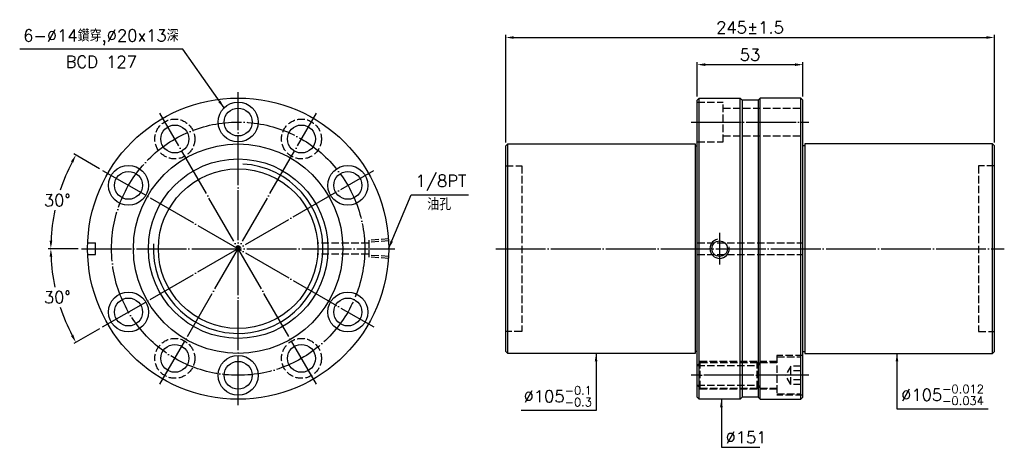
# Model space of a CAD drawing. Header units: millimetres. Extents: x 1550 to 2043, y -1965 to -1751.
import ezdxf

# ---------------------------------------------------------------- set-up
doc = ezdxf.new("R2010")
doc.units = ezdxf.units.MM
doc.header["$LTSCALE"] = 1.25
doc.linetypes.add('CENTER', pattern=[22, 20, -1, 0, -1])
doc.linetypes.add('DASHED', pattern=[4, 3, -1])
for name, color, linetype in [('DDVIEW', 7, 'Continuous'), ('NT', 7, 'Continuous'), ('NT-DIM', 2, 'Continuous')]:
    doc.layers.add(name, color=color, linetype=linetype)
doc.styles.get("Standard").update_dxf_attribs({"font": 'simplex.shx', "bigfont": 'chineset.shx'})
doc.dimstyles.new('ISO-25', dxfattribs={"dimscale": 2, "dimtxt": 3, "dimasz": 2, "dimexe": 0.646, "dimexo": 0.862, "dimgap": 1, "dimtad": 1, "dimdec": 3, "dimdsep": 46, "dimtxsty": 'Standard', "dimcen": 1.5, "dimclrd": 256, "dimclre": 256, "dimclrt": 256, "dimazin": 2, "dimtfac": 1, "dimtdec": 3, "dimtmove": 0, "dimatfit": 3, "dimfxl": 0, "dimtolj": 1, "dimlwd": -1, "dimlwe": -1, "dimarcsym": 0})

# ---------------------------------------------------------------- blocks, each defined once
blk = doc.blocks.new('*D13')
at = {"layer": 'Defpoints', "color": 0}
for p in [(1591.32, -1826.48), (1571.04, -1833.6), (1580.81, -1865.73), (1737.81, -1865.73), (1727.29, -1904.98)]:
    blk.add_point(p, dxfattribs=at)
at = {"layer": 'NT-DIM'}
for p, q in [((1589.83, -1825.62), (1576.84, -1818.12)), ((1579.08, -1865.73), (1564.08, -1865.73))]:
    blk.add_line(p, q, dxfattribs=at)
for start, end in [(152.44, 161.8), (168.1495, 177.56)]:
    blk.add_arc((1659.31, -1865.73), 93.93, start, end, dxfattribs=at)
for points in [[(1575.45, -1821.95), (1576.62, -1822.59), (1577.96, -1818.76)], [(1566.12, -1861.74), (1564.79, -1861.71), (1565.37, -1865.73)]]:
    blk.add_solid(points, dxfattribs=at)
at = {"layer": 'NT-DIM', "insert": (1568.57, -1841.42), "char_height": 6, "attachment_point": 5, "rotation": 1}
blk.add_mtext('\\A1;30°', dxfattribs=at)
blk = doc.blocks.new('*D14')
at = {"layer": 'Defpoints', "color": 0}
for p in [(1727.29, -1826.48), (1580.81, -1865.73), (1737.81, -1865.73), (1566.8, -1882.04), (1591.32, -1904.98)]:
    blk.add_point(p, dxfattribs=at)
at = {"layer": 'NT-DIM'}
for p, q in [((1579.08, -1865.73), (1564.08, -1865.73)), ((1589.83, -1905.84), (1576.84, -1913.34))]:
    blk.add_line(p, q, dxfattribs=at)
for start, end in [(182.44, 191.8765), (198.1666, 207.56)]:
    blk.add_arc((1659.31, -1865.73), 93.93, start, end, dxfattribs=at)
for points in [[(1564.79, -1869.74), (1566.12, -1869.71), (1565.37, -1865.73)], [(1576.62, -1908.87), (1575.45, -1909.51), (1577.96, -1912.69)]]:
    blk.add_solid(points, dxfattribs=at)
at = {"layer": 'NT-DIM', "insert": (1568.57, -1890.04), "char_height": 6, "attachment_point": 5, "rotation": 1}
blk.add_mtext('\\A1;30°', dxfattribs=at)
blk = doc.blocks.new('*D15')
at = {"layer": 'Defpoints', "color": 0}
for p in [(1942.49, -1773.46), (1889.49, -1791.23), (1942.49, -1791.23)]:
    blk.add_point(p, dxfattribs=at)
at = {"layer": 'NT-DIM'}
for p, q in [((1889.49, -1789.5), (1889.49, -1772.17)), ((1942.49, -1789.5), (1942.49, -1772.17)), ((1893.49, -1773.46), (1938.49, -1773.46))]:
    blk.add_line(p, q, dxfattribs=at)
for points in [[(1893.49, -1772.79), (1893.49, -1774.13), (1889.49, -1773.46)], [(1938.49, -1772.79), (1938.49, -1774.13), (1942.49, -1773.46)]]:
    blk.add_solid(points, dxfattribs=at)
at = {"layer": 'NT-DIM', "insert": (1915.99, -1768.46), "char_height": 6, "attachment_point": 5}
blk.add_mtext('\\A1;53', dxfattribs=at)
blk = doc.blocks.new('*D16')
at = {"layer": 'Defpoints', "color": 0}
for p in [(2038.49, -1759.85), (1793.49, -1814.23), (2038.49, -1814.23)]:
    blk.add_point(p, dxfattribs=at)
at = {"layer": 'NT-DIM'}
for p, q in [((1793.49, -1812.5), (1793.49, -1758.56)), ((1797.49, -1759.85), (2034.49, -1759.85)), ((2038.49, -1812.5), (2038.49, -1758.56))]:
    blk.add_line(p, q, dxfattribs=at)
for points in [[(1797.49, -1759.19), (1797.49, -1760.52), (1793.49, -1759.85)], [(2034.49, -1759.19), (2034.49, -1760.52), (2038.49, -1759.85)]]:
    blk.add_solid(points, dxfattribs=at)
at = {"layer": 'NT-DIM', "insert": (1915.99, -1754.85), "char_height": 6, "attachment_point": 5}
blk.add_mtext('\\A1;245%%P1.5', dxfattribs=at)

msp = doc.modelspace()

# ---------------------------------------------------------------- linework, layer by layer
at = {"layer": 'DDVIEW', "color": 3, "linetype": 'CENTER'}
for p, q in [((1659.3058, -1944.2275), (1659.3058, -1787.2275)), ((1698.5558, -1933.7105), (1620.0558, -1797.7445)), ((1620.0558, -1933.7105), (1698.5558, -1797.7445)), ((1591.3228, -1904.9775), (1727.2888, -1826.4775)), ((1591.3228, -1826.4775), (1727.2888, -1904.9775)), ((1580.8058, -1865.7275), (1737.8058, -1865.7275))]:
    msp.add_line(p, q, dxfattribs=at)
at = {"layer": 'DDVIEW', "color": 1, "linetype": 'DASHED'}
for p, q in [((1734.8058, -1860.8635), (1724.8058, -1861.4885)), ((1724.8058, -1862.9775), (1699.2112, -1862.9775)), ((1724.8058, -1861.4885), (1724.8058, -1869.9665)), ((1734.8058, -1861.8363), (1724.8058, -1862.4613)), ((1724.8058, -1868.4775), (1699.2112, -1868.4775)), ((1734.8058, -1869.6187), (1724.8058, -1868.9937)), ((1734.8058, -1870.5915), (1724.8058, -1869.9665))]:
    msp.add_line(p, q, dxfattribs=at)
at = {"layer": 'DDVIEW'}
for p, q in [((1583.8654, -1862.7275), (1587.8058, -1862.7275)), ((1587.8058, -1868.7275), (1587.8058, -1862.7275)), ((1583.8654, -1868.7275), (1587.8058, -1868.7275))]:
    msp.add_line(p, q, dxfattribs=at)
for centre, radius in [((1659.3058, -1865.7275), 75.5), ((1659.3058, -1802.2275), 10), ((1659.3058, -1802.2275), 7), ((1627.5558, -1810.7349), 7), ((1691.0558, -1810.7349), 7), ((1659.3058, -1865.7275), 52.5), ((1659.3058, -1865.7275), 45), ((1604.3132, -1833.9775), 10), ((1659.3058, -1865.7275), 40), ((1714.2984, -1833.9775), 10), ((1604.3132, -1833.9775), 7), ((1714.2984, -1833.9775), 7), ((1604.3132, -1897.4775), 10), ((1604.3132, -1897.4775), 7), ((1714.2984, -1897.4775), 10), ((1714.2984, -1897.4775), 7), ((1627.5558, -1920.7201), 7), ((1691.0558, -1920.7201), 7), ((1659.3058, -1929.2275), 10), ((1659.3058, -1929.2275), 7)]:
    msp.add_circle(centre, radius, dxfattribs=at)
at = {"layer": 'DDVIEW', "color": 1, "linetype": 'DASHED'}
for centre in [(1627.5558, -1810.7349), (1691.0558, -1810.7349), (1627.5558, -1920.7201), (1691.0558, -1920.7201)]:
    msp.add_circle(centre, 10, dxfattribs=at)
at = {"layer": 'DDVIEW', "color": 3, "linetype": 'CENTER'}
msp.add_circle((1659.3058, -1865.7275), 63.5, dxfattribs=at)
at = {"layer": 'DDVIEW', "color": 5}
msp.add_arc((1659.3058, -1865.7275), 42.5, 176.767095, 86.767095, dxfattribs=at)
at = {"layer": 'NT', "linetype": 'ByBlock'}
for p, q in [((1889.4881, -1791.2275), (1890.4881, -1790.2275)), ((1889.4881, -1940.2275), (1889.4881, -1791.2275)), ((1890.4881, -1790.2275), (1910.9881, -1790.2275)), ((1890.4881, -1941.2275), (1890.4881, -1790.2275)), ((1910.9881, -1790.2275), (1911.9881, -1791.2275)), ((1910.9881, -1941.2275), (1910.9881, -1790.2275)), ((1911.9881, -1791.2275), (1911.9881, -1940.2275)), ((1920.9881, -1790.2275), (1919.9881, -1791.2275)), ((1919.9881, -1791.2275), (1919.9881, -1940.2275)), ((1941.4881, -1790.2275), (1920.9881, -1790.2275)), ((1920.9881, -1941.2275), (1920.9881, -1790.2275)), ((1942.4881, -1791.2275), (1941.4881, -1790.2275)), ((1941.4881, -1941.2275), (1941.4881, -1790.2275)), ((1942.4881, -1940.2275), (1942.4881, -1791.2275)), ((1793.4881, -1814.2275), (1794.4881, -1813.2275)), ((1793.4881, -1917.2275), (1793.4881, -1814.2275)), ((1794.4881, -1813.2275), (1888.4881, -1813.2275)), ((1794.4881, -1918.2275), (1794.4881, -1813.2275)), ((1888.4881, -1813.2275), (1888.4881, -1918.2275)), ((1888.4881, -1814.2275), (1889.4881, -1814.2275)), ((1943.4881, -1814.2275), (1942.4881, -1814.2275)), ((2037.4881, -1813.2275), (1943.4881, -1813.2275)), ((1943.4881, -1813.2275), (1943.4881, -1918.2275)), ((2038.4881, -1814.2275), (2037.4881, -1813.2275)), ((2037.4881, -1918.2275), (2037.4881, -1813.2275)), ((2038.4881, -1917.2275), (2038.4881, -1814.2275)), ((1794.4881, -1918.2275), (1793.4881, -1917.2275)), ((1888.4881, -1918.2275), (1794.4881, -1918.2275)), ((1889.4881, -1917.2275), (1888.4881, -1917.2275)), ((1942.4881, -1917.2275), (1943.4881, -1917.2275)), ((1943.4881, -1918.2275), (2037.4881, -1918.2275)), ((2037.4881, -1918.2275), (2038.4881, -1917.2275)), ((1890.4881, -1941.2275), (1889.4881, -1940.2275)), ((1911.9881, -1940.2275), (1910.9881, -1941.2275)), ((1919.9881, -1940.2275), (1920.9881, -1941.2275)), ((1941.4881, -1941.2275), (1942.4881, -1940.2275)), ((1910.9881, -1941.2275), (1890.4881, -1941.2275)), ((1920.9881, -1941.2275), (1941.4881, -1941.2275))]:
    msp.add_line(p, q, dxfattribs=at)
at = {"layer": 'NT'}
for p, q in [((1919.9881, -1791.2275), (1911.9881, -1791.2275)), ((1919.9881, -1940.2275), (1911.9881, -1940.2275))]:
    msp.add_line(p, q, dxfattribs=at)
at = {"layer": 'NT', "color": 1, "linetype": 'DASHED'}
for p, q in [((1889.4881, -1792.2275), (1902.4881, -1792.2275)), ((1902.4881, -1812.2275), (1902.4881, -1792.2275)), ((1902.4881, -1795.2275), (1942.4881, -1795.2275)), ((1902.4881, -1809.2275), (1942.4881, -1809.2275)), ((1889.4881, -1812.2275), (1902.4881, -1812.2275)), ((1793.4881, -1824.2275), (1801.4881, -1824.2275)), ((1801.4881, -1824.2275), (1801.4881, -1907.2275)), ((2038.4881, -1824.2275), (2030.4881, -1824.2275)), ((2030.4881, -1824.2275), (2030.4881, -1907.2275)), ((1889.4881, -1862.7275), (1942.4881, -1862.7275)), ((1889.4881, -1868.7275), (1942.4881, -1868.7275)), ((1801.4881, -1907.2275), (1793.4881, -1907.2275)), ((2030.4881, -1907.2275), (2038.4881, -1907.2275)), ((1942.4881, -1919.2275), (1929.4881, -1919.2275)), ((1929.4881, -1919.2275), (1929.4881, -1939.2275)), ((1929.4881, -1919.9775), (1941.4881, -1919.9775)), ((1941.4881, -1938.4775), (1941.4881, -1919.9775)), ((1929.4881, -1922.2275), (1889.4881, -1922.2275)), ((1890.9881, -1922.7275), (1889.4881, -1924.2275)), ((1889.4881, -1924.2275), (1919.4881, -1924.2275)), ((1890.9881, -1935.7275), (1890.9881, -1922.7275)), ((1890.9881, -1922.7275), (1929.4881, -1922.7275)), ((1919.4881, -1935.7275), (1919.4881, -1922.7275)), ((1936.4881, -1924.6087), (1933.8215, -1929.2275)), ((1941.4881, -1924.6087), (1936.4881, -1924.6087)), ((1936.4881, -1933.8463), (1936.4881, -1924.6087)), ((1936.4881, -1933.8463), (1933.8215, -1929.2275)), ((1941.4881, -1926.9181), (1936.4881, -1926.9181)), ((1890.9881, -1935.7275), (1889.4881, -1934.2275)), ((1889.4881, -1934.2275), (1919.4881, -1934.2275)), ((1941.4881, -1931.5369), (1936.4881, -1931.5369)), ((1941.4881, -1933.8463), (1936.4881, -1933.8463)), ((1929.4881, -1936.2275), (1889.4881, -1936.2275)), ((1890.9881, -1935.7275), (1929.4881, -1935.7275)), ((1929.4881, -1938.4775), (1941.4881, -1938.4775)), ((1942.4881, -1939.2275), (1929.4881, -1939.2275))]:
    msp.add_line(p, q, dxfattribs=at)
at = {"layer": 'NT', "color": 3, "linetype": 'CENTER'}
for p, q in [((1886.4881, -1802.2275), (1945.4881, -1802.2275)), ((1900.7381, -1857.8635), (1900.7381, -1873.5915)), ((1788.4881, -1865.7275), (2043.4881, -1865.7275)), ((1945.4881, -1929.2275), (1886.4881, -1929.2275))]:
    msp.add_line(p, q, dxfattribs=at)
at = {"layer": 'NT'}
msp.add_circle((1900.7381, -1865.7275), 3.8912, dxfattribs=at)
at = {"layer": 'NT', "color": 5}
msp.add_arc((1900.7381, -1865.7275), 4.864, 101.864163, 11.864163, dxfattribs=at)
at = {"layer": 'NT', "color": 1, "linetype": 'DASHED'}
for centre, start, end in [((1919.4881, -1922.7275), 270, 0), ((1919.4881, -1935.7275), 0, 90)]:
    msp.add_arc(centre, 1.5, start, end, dxfattribs=at)

# ---------------------------------------------------------------- texts
at = {"layer": 'NT-DIM', "char_height": 6}
for s, insert, attachment_point in [('6-%%C14鑽穿,%%C20x13深', (1629.4779, -1763.7091), 9), ('BCD 127', (1608.5571, -1775.0165), 9), ('\\A1;\\A1;\\A1;\\A1;1/8PT', (1748.2351, -1836.7411), 7), ('油孔', (1754.1019, -1846.4562), 7), ('\\A1;\\A1;\\A1;%%C105{\\H0.7x;\\S-0.1^ -0.3;}', (1836.6817, -1944.7941), 9), ('\\A1;\\A1;\\A1;%%C105{\\H0.7x;\\S-0.012^ -0.034;}', (1991.762, -1944.0743), 7), ('\\A1;\\A1;%%C151', (1903.7249, -1963.3202), 7)]:
    msp.add_mtext(s, dxfattribs=dict(at, insert=insert, attachment_point=attachment_point))

# ---------------------------------------------------------------- dimensions: what is measured, and where the dimension line sits
at = {"layer": 'NT-DIM'}
dim = msp.add_linear_dim(base=(2038.4881, -1759.8518), p1=(1793.4881, -1814.2275), p2=(2038.4881, -1814.2275), text='<>%%P1.5', dimstyle='ISO-25', dxfattribs=at)
dim.commit()
dim.dimension.update_dxf_attribs({"geometry": '*D16', "text_midpoint": (1915.9881, -1754.8518)})
dim = msp.add_linear_dim(base=(1942.4881, -1773.4597), p1=(1889.4881, -1791.2275), p2=(1942.4881, -1791.2275), dimstyle='ISO-25', dxfattribs=at)
dim.commit()
dim.dimension.update_dxf_attribs({"geometry": '*D15', "text_midpoint": (1915.9881, -1773.4597), "dimtype": 160})
for base, line1, picture, middle in [((1571.0376, -1833.6005), ((1591.3228, -1826.4775), (1727.2888, -1904.9775)), '*D13', (1568.5735, -1841.4159)), ((1566.7998, -1882.0388), ((1591.3228, -1904.9775), (1727.2888, -1826.4775)), '*D14', (1568.5735, -1890.0392))]:
    dim = msp.add_angular_dim_2l(base=base, line1=line1, line2=((1580.8058, -1865.7275), (1737.8058, -1865.7275)), dimstyle='ISO-25', dxfattribs=at)
    dim.commit()
    dim.dimension.update_dxf_attribs({"geometry": picture, "text_midpoint": middle, "text_rotation": 1})

# ---------------------------------------------------------------- leaders
at = {"layer": 'NT-DIM', "annotation_type": 0, "has_hookline": 1}
for points, hookline_direction, text_width in [([(1652.2237, -1795.1675), (1631.5768, -1765.7235), (1631.4779, -1765.7091)], 1, 79.7143), ([(1734.7492, -1865.7275), (1746.1351, -1838.7411), (1746.2351, -1838.7411)], 0, 26.5714), ([(1838.7817, -1918.2275), (1838.7817, -1946.7941), (1838.6817, -1946.7941)], 1, 35.4286), ([(1989.662, -1918.2275), (1989.662, -1946.0743), (1989.762, -1946.0743)], 0, 43.6286), ([(1901.6249, -1941.2275), (1901.6249, -1965.3202), (1901.7249, -1965.3202)], 0, 17.1429)]:
    msp.add_leader(points, dimstyle='ISO-25', dxfattribs=dict(at, hookline_direction=hookline_direction, text_width=text_width))

doc.saveas('drawing.dxf')
